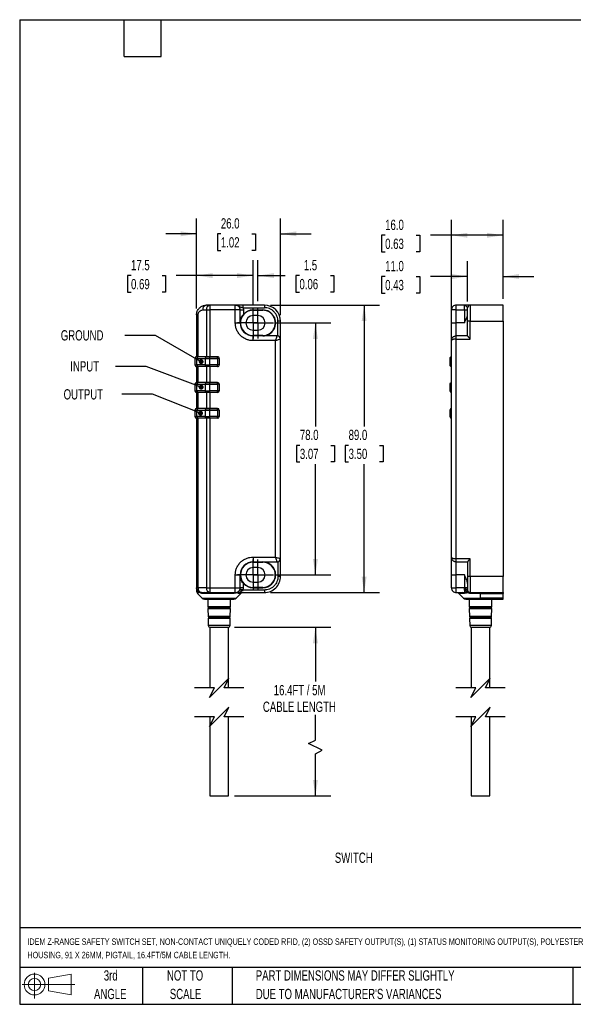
# Model space of a CAD drawing. Header units: millimetres. Extents: x 10 to 410, y 10 to 314.
# Tile 1 of 4: x 10 to 181, y 10 to 314. Entities that reach past the tile are written whole.
import ezdxf

# ---------------------------------------------------------------- set-up
doc = ezdxf.new("R2010")
doc.units = ezdxf.units.MM
doc.header["$LTSCALE"] = 1.5
doc.linetypes.add('CENTERX2', pattern=[20.32, 12.7, -2.54, 2.54, -2.54])
doc.layers.add('CENTER', color=40, linetype='CENTERX2')
doc.layers.add('DIMENSIONS', color=140, linetype='Continuous', lineweight=25)
doc.layers.add('TEXT', color=140, linetype='Continuous', lineweight=25)
doc.styles.add('SLDTEXTSTYLE0', font='TXT', dxfattribs={"width": 0.7})
doc.dimstyles.new('SLDDIMSTYLE1', dxfattribs={"dimtxt": 3.237012, "dimasz": 4.953, "dimexe": 0, "dimexo": 0.0625, "dimgap": 0.809253, "dimtad": 0, "dimtih": 1, "dimtoh": 1, "dimrnd": 1e-09, "dimzin": 12, "dimdsep": 46, "dimtxsty": 'SLDTEXTSTYLE0', "dimsah": 1, "dimcen": 0.09, "dimadec": 0, "dimazin": 3, "dimtfac": 1, "dimtmove": 0, "dimatfit": 0, "dimfxl": 0, "dimfrac": 2, "dimtolj": 1, "dimtzin": 12, "dimarcsym": 0})
doc.dimstyles.new('SLDDIMSTYLE2', dxfattribs={"dimtxt": 3.237012, "dimasz": 4.953, "dimexe": 0, "dimexo": 0.0625, "dimgap": 0.809253, "dimtad": 0, "dimtih": 1, "dimtoh": 1, "dimrnd": 1e-09, "dimzin": 12, "dimdsep": 46, "dimtxsty": 'SLDTEXTSTYLE0', "dimsah": 1, "dimcen": 0.09, "dimadec": 0, "dimazin": 3, "dimtfac": 1, "dimtofl": 0, "dimtmove": 0, "dimatfit": 3, "dimfxl": 0, "dimfrac": 2, "dimtolj": 1, "dimtzin": 12, "dimarcsym": 0})
doc.dimstyles.new('SLDDIMSTYLE3', dxfattribs={"dimtxt": 3.237012, "dimasz": 4.953, "dimexe": 0, "dimexo": 0.0625, "dimgap": 0.809253, "dimtad": 0, "dimtih": 1, "dimtoh": 1, "dimrnd": 1e-09, "dimzin": 4, "dimdsep": 46, "dimtxsty": 'SLDTEXTSTYLE0', "dimsah": 1, "dimcen": 0.09, "dimadec": 0, "dimazin": 1, "dimtfac": 1, "dimtmove": 0, "dimatfit": 0, "dimfxl": 0, "dimfrac": 2, "dimtolj": 1, "dimtzin": 12, "dimarcsym": 0})
doc.dimstyles.new('SLDDIMSTYLE4', dxfattribs={"dimtxt": 3.237012, "dimasz": 4.953, "dimexe": 0, "dimexo": 0.0625, "dimgap": 0.809253, "dimtad": 0, "dimtih": 1, "dimtoh": 1, "dimrnd": 1e-09, "dimzin": 4, "dimdsep": 46, "dimtxsty": 'SLDTEXTSTYLE0', "dimsah": 1, "dimcen": 0.09, "dimadec": 0, "dimazin": 1, "dimtfac": 1, "dimtofl": 0, "dimtmove": 0, "dimatfit": 3, "dimfxl": 0, "dimfrac": 2, "dimtolj": 1, "dimtzin": 12, "dimarcsym": 0})
doc.dimstyles.new('SLDDIMSTYLE5', dxfattribs={"dimtxt": 0.18, "dimasz": 1.524, "dimexe": 0, "dimexo": 0.0625, "dimgap": 0, "dimtad": 0, "dimtih": 1, "dimtoh": 1, "dimdec": 0, "dimrnd": 1e-09, "dimzin": 0, "dimdsep": 46, "dimtxsty": 'Standard', "dimblk1": 'DOT', "dimblk2": 'DOT', "dimsah": 1, "dimcen": 0.09, "dimadec": 0, "dimazin": 0, "dimtfac": 1.524, "dimtdec": 0, "dimtofl": 0, "dimtmove": 0, "dimatfit": 3, "dimldrblk": 'DOT', "dimfxl": 0, "dimfrac": 2, "dimtolj": 1, "dimtzin": 0, "dimarcsym": 0})

# ---------------------------------------------------------------- blocks, each defined once
blk = doc.blocks.new('Block11')
at = {"color": 7, "linetype": 'Continuous', "lineweight": 18}
for p, q in [((3.88, 7.97), (3.88, 0)), ((8.22, 6.25), (15.26, 7.55)), ((8.22, 2.39), (8.22, 6.25)), ((15.26, 7.55), (15.26, 1.1)), ((0, 4.32), (16.31, 4.32)), ((8.22, 2.39), (15.26, 1.1))]:
    blk.add_line(p, q, dxfattribs=at)
for radius in [3.23, 1.93]:
    blk.add_circle((3.88, 4.32), radius, dxfattribs=at)
blk = doc.blocks.new('Block12')
at = {"color": 7, "linetype": 'Continuous'}
blk.add_blockref('Block11', (0, 0), dxfattribs=at)
blk = doc.blocks.new('_D')
at = {"layer": 'DIMENSIONS'}
for p, q in [((81.84, 227.16), (81.84, 239.88)), ((83.34, 227.16), (83.34, 239.88)), ((81.84, 235.11), (72.32, 235.11)), ((83.34, 235.11), (91.83, 235.11)), ((96.22, 235.11), (95.13, 235.11)), ((95.13, 235.11), (95.13, 229.97)), ((105.84, 235.11), (106.92, 235.11)), ((106.92, 235.11), (106.92, 229.97)), ((95.13, 229.97), (96.22, 229.97)), ((106.92, 229.97), (105.84, 229.97))]:
    blk.add_line(p, q, dxfattribs=at)
for points in [[(81.84, 235.11), (76.89, 235.87), (76.89, 234.35)], [(83.34, 235.11), (88.29, 234.35), (88.29, 235.87)]]:
    blk.add_solid(points, dxfattribs=at)
at = {"layer": 'DIMENSIONS', "char_height": 3.175, "attachment_point": 1, "style": 'SLDTEXTSTYLE0'}
for s, insert in [('1.5', (97.56, 239.93)), ('0.06', (96.22, 234.06))]:
    blk.add_mtext(s, dxfattribs=dict(at, insert=insert))
blk = doc.blocks.new('_D_1')
at = {"layer": 'DIMENSIONS'}
for p, q in [((64.34, 224.87), (64.34, 239.88)), ((81.84, 226.27), (81.84, 239.88)), ((44.03, 235.11), (42.94, 235.11)), ((42.94, 235.11), (42.94, 229.97)), ((53.65, 235.11), (54.74, 235.11)), ((54.74, 235.11), (54.74, 229.97)), ((64.34, 235.11), (58.04, 235.11)), ((81.84, 235.11), (64.34, 235.11)), ((42.94, 229.97), (44.03, 229.97)), ((54.74, 229.97), (53.65, 229.97))]:
    blk.add_line(p, q, dxfattribs=at)
for points in [[(64.34, 235.11), (69.29, 234.35), (69.29, 235.87)], [(81.84, 235.11), (76.89, 235.87), (76.89, 234.35)]]:
    blk.add_solid(points, dxfattribs=at)
at = {"layer": 'DIMENSIONS', "char_height": 3.175, "attachment_point": 1, "style": 'SLDTEXTSTYLE0'}
for s, insert in [('17.5', (44.03, 239.93)), ('0.69', (44.03, 234.06))]:
    blk.add_mtext(s, dxfattribs=dict(at, insert=insert))
blk = doc.blocks.new('_D_2')
at = {"layer": 'DIMENSIONS'}
for p, q in [((64.34, 224.87), (64.34, 252.8)), ((90.34, 222.87), (90.34, 252.8)), ((64.34, 248.04), (54.82, 248.04)), ((71.87, 248.04), (70.78, 248.04)), ((70.78, 248.04), (70.78, 242.89)), ((81.49, 248.04), (82.57, 248.04)), ((82.57, 248.04), (82.57, 242.89)), ((90.34, 248.04), (99.87, 248.04)), ((70.78, 242.89), (71.87, 242.89)), ((82.57, 242.89), (81.49, 242.89))]:
    blk.add_line(p, q, dxfattribs=at)
for points in [[(64.34, 248.04), (59.39, 248.8), (59.39, 247.28)], [(90.34, 248.04), (95.29, 247.28), (95.29, 248.8)]]:
    blk.add_solid(points, dxfattribs=at)
at = {"layer": 'DIMENSIONS', "char_height": 3.175, "attachment_point": 1, "style": 'SLDTEXTSTYLE0'}
for s, insert in [('26.0', (71.87, 252.86)), ('1.02', (71.87, 246.99))]:
    blk.add_mtext(s, dxfattribs=dict(at, insert=insert))
blk = doc.blocks.new('_D_3')
at = {"layer": 'DIMENSIONS'}
for p, q in [((88.54, 220.47), (105.93, 220.47)), ((101.16, 220.47), (101.16, 188.43)), ((96.35, 182.56), (95.27, 182.56)), ((95.27, 182.56), (95.27, 177.41)), ((105.97, 182.56), (107.06, 182.56)), ((107.06, 182.56), (107.06, 177.41)), ((95.27, 177.41), (96.35, 177.41)), ((107.06, 177.41), (105.97, 177.41)), ((101.16, 142.47), (101.16, 176.69)), ((88.54, 142.47), (105.93, 142.47))]:
    blk.add_line(p, q, dxfattribs=at)
for points in [[(101.16, 220.47), (100.4, 215.51), (101.93, 215.51)], [(101.16, 142.47), (101.93, 147.42), (100.4, 147.42)]]:
    blk.add_solid(points, dxfattribs=at)
at = {"layer": 'DIMENSIONS', "char_height": 3.175, "attachment_point": 1, "style": 'SLDTEXTSTYLE0'}
for s, insert in [('78.0', (96.35, 187.38)), ('3.07', (96.35, 181.51))]:
    blk.add_mtext(s, dxfattribs=dict(at, insert=insert))
blk = doc.blocks.new('_D_4')
at = {"layer": 'DIMENSIONS'}
for p, q in [((87.25, 225.97), (121.03, 225.97)), ((116.26, 225.97), (116.26, 188.43)), ((111.45, 182.56), (110.37, 182.56)), ((110.37, 182.56), (110.37, 177.41)), ((121.07, 182.56), (122.16, 182.56)), ((122.16, 182.56), (122.16, 177.41)), ((110.37, 177.41), (111.45, 177.41)), ((122.16, 177.41), (121.07, 177.41)), ((116.26, 136.97), (116.26, 176.69)), ((87.25, 136.97), (121.03, 136.97))]:
    blk.add_line(p, q, dxfattribs=at)
for points in [[(116.26, 225.97), (115.5, 221.01), (117.02, 221.01)], [(116.26, 136.97), (117.02, 141.92), (115.5, 141.92)]]:
    blk.add_solid(points, dxfattribs=at)
at = {"layer": 'DIMENSIONS', "char_height": 3.175, "attachment_point": 1, "style": 'SLDTEXTSTYLE0'}
for s, insert in [('89.0', (111.45, 187.38)), ('3.50', (111.45, 181.51))]:
    blk.add_mtext(s, dxfattribs=dict(at, insert=insert))
blk = doc.blocks.new('_D_5')
at = {"layer": 'DIMENSIONS'}
for p, q in [((76.11, 126.27), (105.93, 126.27)), ((101.16, 126.27), (101.16, 109.42)), ((101.16, 91.33), (101.16, 99.13)), ((99.05, 90.27), (101.16, 91.33)), ((103.28, 88.16), (99.05, 90.27)), ((101.16, 87.1), (103.28, 88.16)), ((101.16, 74.02), (101.16, 87.1)), ((76.1, 74.02), (105.93, 74.02))]:
    blk.add_line(p, q, dxfattribs=at)
for points in [[(101.16, 126.27), (100.4, 121.31), (101.93, 121.31)], [(101.16, 74.02), (101.93, 78.97), (100.4, 78.97)]]:
    blk.add_solid(points, dxfattribs=at)
at = {"layer": 'DIMENSIONS', "char_height": 3.175, "attachment_point": 1, "style": 'SLDTEXTSTYLE0'}
for s, insert in [('16.4FT / 5M', (88.25, 108.37)), ('CABLE LENGTH', (84.89, 103.23))]:
    blk.add_mtext(s, dxfattribs=dict(at, insert=insert))
blk = doc.blocks.new('_Dot')
at = {"color": 0, "linetype": 'ByBlock', "lineweight": -2}
blk.add_line((-0.5, 0), (-1, 0), dxfattribs=at)
at = {"color": 0, "linetype": 'ByBlock', "const_width": 0.5}
blk.add_lwpolyline([(-0.25, 0, 1), (0.25, 0, 1)], format="xyb", close=True, dxfattribs=at)
blk = doc.blocks.new('SW_CENTERMARKSYMBOL_0')
at = {"layer": 'CENTER', "color": 0}
for p, q in [((0, 2.54), (0, 4.79)), ((-2.54, 0), (-4.79, 0)), ((0, 0), (-2.54, 0)), ((0, 0), (0, 2.54)), ((0, 0), (0, -2.54)), ((0, 0), (2.54, 0)), ((2.54, 0), (4.79, 0)), ((0, -2.54), (0, -4.79))]:
    blk.add_line(p, q, dxfattribs=at)
blk = doc.blocks.new('SW_CENTERMARKSYMBOL_1')
at = {"layer": 'CENTER', "color": 0}
for p, q in [((0, 2.54), (0, 4.79)), ((-2.54, 0), (-4.79, 0)), ((0, 0), (-2.54, 0)), ((0, 0), (0, 2.54)), ((0, 0), (0, -2.54)), ((0, 0), (2.54, 0)), ((2.54, 0), (4.79, 0)), ((0, -2.54), (0, -4.79))]:
    blk.add_line(p, q, dxfattribs=at)
blk = doc.blocks.new('SW_CENTERMARKSYMBOL_2')
at = {"layer": 'CENTER', "color": 0}
for p, q in [((0, 2.54), (0, 4.79)), ((-2.54, 0), (-4.79, 0)), ((0, 0), (-2.54, 0)), ((0, 0), (0, 2.54)), ((0, 0), (0, -2.54)), ((0, 0), (2.54, 0)), ((2.54, 0), (4.79, 0)), ((0, -2.54), (0, -4.79))]:
    blk.add_line(p, q, dxfattribs=at)
blk = doc.blocks.new('SW_CENTERMARKSYMBOL_3')
at = {"layer": 'CENTER', "color": 0}
for p, q in [((0, 2.54), (0, 4.79)), ((-2.54, 0), (-4.79, 0)), ((0, 0), (-2.54, 0)), ((0, 0), (0, 2.54)), ((0, 0), (0, -2.54)), ((0, 0), (2.54, 0)), ((2.54, 0), (4.79, 0)), ((0, -2.54), (0, -4.79))]:
    blk.add_line(p, q, dxfattribs=at)
blk = doc.blocks.new('_D_12')
at = {"layer": 'DIMENSIONS'}
for p, q in [((148.32, 227.07), (148.32, 239.59)), ((159.32, 227.87), (159.32, 239.59)), ((122.78, 234.83), (121.69, 234.83)), ((121.69, 234.83), (121.69, 229.68)), ((132.4, 234.83), (133.48, 234.83)), ((133.48, 234.83), (133.48, 229.68)), ((148.32, 234.83), (136.78, 234.83)), ((159.32, 234.83), (168.85, 234.83)), ((121.69, 229.68), (122.78, 229.68)), ((133.48, 229.68), (132.4, 229.68))]:
    blk.add_line(p, q, dxfattribs=at)
for points in [[(148.32, 234.83), (143.37, 235.59), (143.37, 234.06)], [(159.32, 234.83), (164.28, 234.06), (164.28, 235.59)]]:
    blk.add_solid(points, dxfattribs=at)
at = {"layer": 'DIMENSIONS', "char_height": 3.175, "attachment_point": 1, "style": 'SLDTEXTSTYLE0'}
for s, insert in [('11.0', (122.78, 239.64)), ('0.43', (122.78, 233.77))]:
    blk.add_mtext(s, dxfattribs=dict(at, insert=insert))
blk = doc.blocks.new('_D_13')
at = {"layer": 'DIMENSIONS'}
for p, q in [((143.32, 222.37), (143.32, 252.35)), ((159.32, 227.87), (159.32, 252.35)), ((122.78, 247.59), (121.69, 247.59)), ((121.69, 247.59), (121.69, 242.45)), ((132.4, 247.59), (133.48, 247.59)), ((133.48, 247.59), (133.48, 242.45)), ((143.32, 247.59), (136.78, 247.59)), ((159.32, 247.59), (143.32, 247.59)), ((121.69, 242.45), (122.78, 242.45)), ((133.48, 242.45), (132.4, 242.45))]:
    blk.add_line(p, q, dxfattribs=at)
for points in [[(143.32, 247.59), (148.28, 246.83), (148.28, 248.35)], [(159.32, 247.59), (154.37, 248.35), (154.37, 246.83)]]:
    blk.add_solid(points, dxfattribs=at)
at = {"layer": 'DIMENSIONS', "char_height": 3.175, "attachment_point": 1, "style": 'SLDTEXTSTYLE0'}
for s, insert in [('16.0', (122.78, 252.41)), ('0.63', (122.78, 246.54))]:
    blk.add_mtext(s, dxfattribs=dict(at, insert=insert))

msp = doc.modelspace()

# ---------------------------------------------------------------- linework, layer by layer
for p, q in [((68.463, 225.966), (67.342, 225.966)), ((68.463, 225.966), (68.463, 224.466)), ((76.342, 225.966), (68.463, 225.966)), ((76.342, 224.466), (76.342, 225.966)), ((78.742, 225.966), (76.342, 225.966)), ((78.742, 225.166), (78.742, 225.966)), ((85.342, 225.966), (78.742, 225.966)), ((85.342, 225.966), (85.342, 225.166)), ((144.824, 224.466), (144.824, 225.966)), ((147.324, 225.966), (144.824, 225.966)), ((147.324, 224.466), (147.324, 225.966)), ((147.324, 225.966), (147.418, 225.932)), ((149.124, 225.966), (147.324, 225.966)), ((149.124, 225.966), (149.124, 220.966)), ((159.324, 225.966), (149.124, 225.966)), ((159.324, 220.966), (159.324, 225.966)), ((64.781, 222.966), (64.342, 222.966)), ((64.342, 222.966), (64.342, 209.966)), ((64.781, 209.966), (64.781, 222.966)), ((66.281, 224.466), (67.402, 224.466)), ((67.402, 224.466), (68.463, 224.466)), ((67.402, 224.466), (67.402, 209.966)), ((68.463, 224.466), (68.463, 209.966)), ((76.342, 224.466), (68.463, 224.466)), ((76.342, 220.466), (76.342, 224.466)), ((77.842, 224.466), (76.342, 224.466)), ((77.842, 220.466), (77.842, 224.466)), ((77.842, 224.466), (78.842, 224.466)), ((78.742, 225.166), (78.842, 224.466)), ((78.742, 225.166), (85.342, 225.166)), ((78.842, 224.466), (78.842, 223.112)), ((81.842, 224.466), (84.842, 224.466)), ((81.842, 224.366), (81.842, 224.466)), ((81.842, 224.366), (84.842, 224.366)), ((83.342, 222.716), (81.842, 222.716)), ((84.842, 224.366), (84.842, 224.466)), ((144.824, 224.466), (143.324, 224.466)), ((143.324, 220.466), (143.324, 224.466)), ((144.824, 220.466), (144.824, 224.466)), ((144.824, 224.466), (147.324, 224.466)), ((147.324, 224.466), (147.324, 220.466)), ((147.324, 224.466), (148.324, 224.466)), ((148.324, 220.966), (148.324, 225.166)), ((76.342, 220.466), (77.842, 220.466)), ((89.542, 216.446), (89.542, 220.966)), ((90.342, 220.966), (89.542, 220.966)), ((90.342, 215.466), (90.342, 220.966)), ((143.324, 220.466), (144.824, 220.466)), ((143.324, 214.966), (143.324, 220.466)), ((144.824, 216.466), (144.824, 220.466)), ((147.324, 220.466), (144.824, 220.466)), ((149.124, 220.966), (148.324, 220.966)), ((148.324, 216.446), (148.324, 220.966)), ((149.124, 215.466), (149.124, 220.966)), ((149.124, 220.966), (159.324, 220.966)), ((159.324, 220.966), (159.324, 141.966)), ((81.842, 218.216), (83.342, 218.216)), ((84.842, 216.566), (81.842, 216.566)), ((81.842, 216.566), (81.842, 216.466)), ((81.842, 214.966), (81.842, 216.466)), ((89.342, 216.466), (81.842, 216.466)), ((84.842, 216.466), (84.842, 216.566)), ((144.824, 215.466), (144.824, 216.466)), ((148.324, 216.466), (144.824, 216.466)), ((88.842, 214.966), (81.842, 214.966)), ((88.842, 147.966), (88.842, 214.966)), ((90.342, 147.466), (90.342, 215.466)), ((143.324, 147.966), (143.324, 214.966)), ((144.824, 147.466), (144.824, 215.466)), ((144.824, 215.466), (149.124, 215.466)), ((63.842, 209.466), (64.427, 209.466)), ((63.842, 209.466), (63.842, 207.466)), ((63.842, 207.466), (64.427, 207.466)), ((64.342, 209.966), (64.781, 209.966)), ((64.781, 209.966), (64.342, 209.966)), ((64.427, 209.466), (67.046, 209.466)), ((64.427, 207.466), (64.427, 209.466)), ((67.046, 207.466), (64.427, 207.466)), ((67.399, 209.966), (64.781, 209.966)), ((67.046, 209.466), (68.46, 209.466)), ((67.046, 209.466), (67.046, 207.466)), ((67.046, 207.466), (68.46, 207.466)), ((68.46, 209.966), (67.399, 209.966)), ((67.402, 209.966), (68.463, 209.966)), ((68.46, 209.466), (68.46, 209.966)), ((70.842, 209.966), (68.46, 209.966)), ((68.46, 209.466), (70.842, 209.466)), ((68.46, 207.466), (68.46, 209.466)), ((68.46, 206.966), (68.46, 207.466)), ((70.842, 207.466), (68.46, 207.466)), ((68.463, 209.966), (70.842, 209.966)), ((70.842, 209.466), (70.842, 209.966)), ((70.842, 209.466), (70.842, 207.466)), ((71.342, 209.466), (70.842, 209.466)), ((70.842, 206.966), (70.842, 207.466)), ((71.342, 207.466), (70.842, 207.466)), ((71.342, 209.466), (71.342, 207.466)), ((142.824, 209.466), (142.824, 207.466)), ((143.324, 209.466), (142.824, 209.466)), ((143.324, 207.466), (142.824, 207.466)), ((64.342, 206.966), (64.342, 201.966)), ((64.781, 206.966), (64.342, 206.966)), ((64.781, 206.966), (64.342, 206.966)), ((64.781, 201.966), (64.781, 206.966)), ((67.399, 206.966), (64.781, 206.966)), ((68.46, 206.966), (67.399, 206.966)), ((67.402, 206.966), (67.402, 201.966)), ((68.463, 206.966), (67.402, 206.966)), ((70.842, 206.966), (68.46, 206.966)), ((68.463, 206.966), (68.463, 201.966)), ((70.842, 206.966), (68.463, 206.966)), ((63.842, 201.466), (64.427, 201.466)), ((63.842, 201.466), (63.842, 199.466)), ((64.342, 201.966), (64.781, 201.966)), ((64.781, 201.966), (64.342, 201.966)), ((64.427, 201.466), (67.046, 201.466)), ((64.427, 199.466), (64.427, 201.466)), ((67.399, 201.966), (64.781, 201.966)), ((67.046, 201.466), (68.46, 201.466)), ((67.046, 201.466), (67.046, 199.466)), ((68.46, 201.966), (67.399, 201.966)), ((67.402, 201.966), (68.463, 201.966)), ((68.46, 201.466), (68.46, 201.966)), ((70.842, 201.966), (68.46, 201.966)), ((68.46, 201.466), (70.842, 201.466)), ((68.46, 199.466), (68.46, 201.466)), ((68.463, 201.966), (70.842, 201.966)), ((70.842, 201.466), (70.842, 201.966)), ((70.842, 201.466), (70.842, 199.466)), ((71.342, 201.466), (70.842, 201.466)), ((71.342, 201.466), (71.342, 199.466)), ((142.824, 201.466), (142.824, 199.466)), ((143.324, 201.466), (142.824, 201.466)), ((63.842, 199.466), (64.427, 199.466)), ((64.342, 198.966), (64.342, 193.966)), ((64.781, 198.966), (64.342, 198.966)), ((64.781, 198.966), (64.342, 198.966)), ((67.046, 199.466), (64.427, 199.466)), ((64.781, 193.966), (64.781, 198.966)), ((67.399, 198.966), (64.781, 198.966)), ((67.046, 199.466), (68.46, 199.466)), ((68.46, 198.966), (67.399, 198.966)), ((67.402, 198.966), (67.402, 193.966)), ((68.463, 198.966), (67.402, 198.966)), ((68.46, 198.966), (68.46, 199.466)), ((70.842, 199.466), (68.46, 199.466)), ((70.842, 198.966), (68.46, 198.966)), ((68.463, 198.966), (68.463, 193.966)), ((70.842, 198.966), (68.463, 198.966)), ((70.842, 198.966), (70.842, 199.466)), ((71.342, 199.466), (70.842, 199.466)), ((143.324, 199.466), (142.824, 199.466)), ((63.842, 193.466), (64.427, 193.466)), ((63.842, 193.466), (63.842, 191.466)), ((64.342, 193.966), (64.781, 193.966)), ((64.781, 193.966), (64.342, 193.966)), ((64.427, 193.466), (67.046, 193.466)), ((64.427, 191.466), (64.427, 193.466)), ((67.399, 193.966), (64.781, 193.966)), ((67.046, 193.466), (68.46, 193.466)), ((67.046, 193.466), (67.046, 191.466)), ((68.46, 193.966), (67.399, 193.966)), ((67.402, 193.966), (68.463, 193.966)), ((68.46, 193.466), (68.46, 193.966)), ((70.842, 193.966), (68.46, 193.966)), ((68.46, 193.466), (70.842, 193.466)), ((68.46, 191.466), (68.46, 193.466)), ((68.463, 193.966), (70.842, 193.966)), ((70.842, 193.466), (70.842, 193.966)), ((70.842, 193.466), (70.842, 191.466)), ((71.342, 193.466), (70.842, 193.466)), ((71.342, 193.466), (71.342, 191.466)), ((142.824, 193.466), (142.824, 191.466)), ((143.324, 193.466), (142.824, 193.466)), ((63.842, 191.466), (64.427, 191.466)), ((64.342, 190.966), (64.342, 138.466)), ((64.781, 190.966), (64.342, 190.966)), ((64.781, 190.966), (64.342, 190.966)), ((67.046, 191.466), (64.427, 191.466)), ((64.781, 138.466), (64.781, 190.966)), ((67.399, 190.966), (64.781, 190.966)), ((67.046, 191.466), (68.46, 191.466)), ((68.46, 190.966), (67.399, 190.966)), ((67.402, 190.966), (67.402, 138.466)), ((68.463, 190.966), (67.402, 190.966)), ((68.46, 190.966), (68.46, 191.466)), ((70.842, 191.466), (68.46, 191.466)), ((70.842, 190.966), (68.46, 190.966)), ((68.463, 190.966), (68.463, 138.466)), ((70.842, 190.966), (68.463, 190.966)), ((70.842, 190.966), (70.842, 191.466)), ((71.342, 191.466), (70.842, 191.466)), ((143.324, 191.466), (142.824, 191.466)), ((81.842, 147.966), (88.842, 147.966)), ((81.842, 147.966), (81.842, 146.466)), ((81.842, 146.466), (89.342, 146.466)), ((81.842, 146.366), (81.842, 146.466)), ((81.842, 146.366), (84.842, 146.366)), ((84.842, 146.366), (84.842, 146.466)), ((89.542, 146.486), (89.542, 141.966)), ((90.342, 141.966), (90.342, 147.466)), ((143.324, 142.466), (143.324, 147.966)), ((149.124, 147.466), (144.824, 147.466)), ((144.824, 146.466), (144.824, 147.466)), ((144.824, 146.466), (148.324, 146.466)), ((144.824, 142.466), (144.824, 146.466)), ((148.324, 146.486), (148.324, 141.966)), ((149.124, 141.966), (149.124, 147.466)), ((83.342, 144.716), (81.842, 144.716)), ((76.342, 138.466), (76.342, 142.466)), ((76.342, 142.466), (77.842, 142.466)), ((77.842, 138.466), (77.842, 142.466)), ((81.842, 140.216), (83.342, 140.216)), ((90.342, 141.966), (89.542, 141.966)), ((143.324, 142.466), (144.824, 142.466)), ((143.324, 138.466), (143.324, 142.466)), ((147.324, 142.466), (144.824, 142.466)), ((144.824, 138.466), (144.824, 142.466)), ((147.324, 142.466), (147.324, 138.466)), ((148.324, 141.966), (148.324, 137.766)), ((149.124, 141.966), (148.324, 141.966)), ((159.324, 141.966), (149.124, 141.966)), ((149.124, 141.966), (149.124, 136.966)), ((159.324, 136.966), (159.324, 141.966)), ((64.781, 138.466), (64.342, 138.466)), ((64.342, 138.466), (64.342, 137.587)), ((67.402, 138.466), (64.781, 138.466)), ((67.402, 138.466), (68.463, 138.466)), ((68.463, 138.466), (76.342, 138.466)), ((68.463, 138.466), (68.463, 136.966)), ((76.342, 138.466), (77.842, 138.466)), ((76.342, 136.966), (76.342, 138.466)), ((78.842, 138.466), (77.842, 138.466)), ((78.742, 137.766), (78.842, 138.466)), ((85.342, 137.766), (78.742, 137.766)), ((78.842, 138.466), (78.842, 139.82)), ((84.842, 138.566), (81.842, 138.566)), ((81.842, 138.466), (81.842, 138.566)), ((81.842, 138.466), (84.842, 138.466)), ((84.842, 138.566), (84.842, 138.466)), ((85.342, 137.766), (85.342, 136.966)), ((143.324, 138.466), (144.824, 138.466)), ((144.824, 136.966), (144.824, 138.466)), ((147.324, 138.466), (144.824, 138.466)), ((148.324, 138.466), (147.324, 138.466)), ((147.324, 138.046), (147.324, 138.466)), ((147.425, 137.025), (147.425, 137.689)), ((64.781, 136.527), (66.049, 135.259)), ((65.791, 136.967), (65.815, 136.966)), ((65.815, 136.966), (66.898, 136.966)), ((66.049, 135.259), (76.635, 135.259)), ((66.326, 136.674), (66.289, 136.674)), ((67.322, 136.673), (66.326, 136.674)), ((66.756, 134.966), (75.927, 134.966)), ((66.898, 136.966), (68.463, 136.966)), ((75.865, 136.673), (67.322, 136.673)), ((67.805, 134.966), (67.856, 132.551)), ((68.463, 136.966), (76.342, 136.966)), ((74.827, 132.551), (74.879, 134.966)), ((76.502, 136.772), (75.865, 136.673)), ((77.219, 136.962), (76.502, 136.772)), ((76.635, 135.259), (78.049, 136.673)), ((78.049, 136.673), (77.392, 136.673)), ((78.03, 136.966), (85.342, 136.966)), ((144.824, 136.966), (146.849, 136.966)), ((145.617, 136.673), (147.031, 135.259)), ((147.372, 136.673), (145.617, 136.673)), ((146.849, 136.966), (147.425, 137.025)), ((147.031, 135.259), (152.324, 135.259)), ((147.886, 136.772), (147.372, 136.673)), ((147.738, 134.966), (152.324, 134.966)), ((148.53, 136.962), (147.886, 136.772)), ((148.63, 137.066), (148.624, 137.066)), ((148.774, 137.066), (148.679, 137.066)), ((148.787, 134.966), (148.839, 132.551)), ((149.124, 136.966), (159.324, 136.966)), ((152.324, 136.673), (149.429, 136.673)), ((152.324, 136.966), (152.324, 136.673)), ((152.324, 136.673), (159.324, 136.673)), ((152.324, 135.259), (152.324, 136.673)), ((159.324, 135.259), (152.324, 135.259)), ((152.324, 134.966), (152.324, 135.259)), ((152.324, 134.966), (159.324, 134.966)), ((155.809, 132.551), (155.861, 134.966)), ((159.324, 136.966), (159.324, 136.673)), ((159.324, 135.259), (159.324, 136.673)), ((159.324, 134.966), (159.324, 135.259)), ((67.904, 132.551), (67.856, 132.551)), ((67.869, 131.98), (67.921, 129.549)), ((67.917, 131.98), (67.869, 131.98)), ((74.827, 132.551), (67.904, 132.551)), ((74.815, 131.98), (67.917, 131.98)), ((67.928, 132.458), (74.755, 132.458)), ((67.983, 132.077), (67.936, 132.077)), ((74.747, 132.077), (67.983, 132.077)), ((74.762, 129.549), (74.815, 131.98)), ((155.809, 132.551), (148.839, 132.551)), ((148.851, 131.98), (148.903, 129.549)), ((155.797, 131.98), (148.851, 131.98)), ((148.911, 132.458), (155.737, 132.458)), ((155.729, 132.077), (148.919, 132.077)), ((155.745, 129.549), (155.797, 131.98)), ((67.968, 129.549), (67.921, 129.549)), ((67.933, 128.983), (67.981, 126.755)), ((67.98, 128.983), (67.933, 128.983)), ((74.762, 129.549), (67.968, 129.549)), ((74.75, 128.983), (67.98, 128.983)), ((67.99, 129.456), (74.694, 129.456)), ((68.044, 129.079), (67.998, 129.079)), ((74.685, 129.079), (68.044, 129.079)), ((74.702, 126.755), (74.75, 128.983)), ((155.745, 129.549), (148.903, 129.549)), ((148.916, 128.983), (148.963, 126.755)), ((155.732, 128.983), (148.916, 128.983)), ((148.972, 129.456), (155.676, 129.456)), ((155.668, 129.079), (148.98, 129.079)), ((155.684, 126.755), (155.732, 128.983)), ((68.027, 126.755), (67.981, 126.755)), ((74.702, 126.755), (68.027, 126.755)), ((68.492, 126.266), (68.492, 107.477)), ((68.52, 126.266), (74.202, 126.266)), ((74.192, 107.477), (74.192, 126.266)), ((155.684, 126.755), (148.963, 126.755)), ((149.468, 126.266), (152.797, 126.266)), ((149.474, 126.266), (149.474, 107.477)), ((152.797, 126.266), (155.184, 126.266)), ((155.174, 107.477), (155.174, 126.266)), ((68.492, 98.477), (68.492, 74.016)), ((74.192, 74.016), (74.192, 98.477)), ((149.474, 98.477), (149.474, 74.016)), ((155.174, 74.016), (155.174, 98.477)), ((68.492, 74.016), (74.192, 74.016)), ((149.474, 74.016), (155.174, 74.016))]:
    msp.add_line(p, q)
at = {"flags": 128}
for points in [[(78.48, 137.502), (78.329, 137.578), (78.183, 137.642), (78.045, 137.692), (77.921, 137.726), (77.814, 137.742), (77.728, 137.742), (77.664, 137.724), (77.625, 137.689)], [(78.742, 137.766), (78.554, 137.82), (78.374, 137.873), (78.208, 137.921), (78.063, 137.964), (77.943, 137.999), (77.855, 138.025), (77.8, 138.04), (77.782, 138.046)], [(148.324, 137.766), (148.305, 137.82), (148.248, 137.873), (148.155, 137.921), (148.031, 137.964), (147.88, 137.999), (147.707, 138.025), (147.519, 138.04), (147.324, 138.046)], [(148.369, 137.502), (148.326, 137.578), (148.256, 137.642), (148.16, 137.692), (148.042, 137.726), (147.905, 137.742), (147.753, 137.742), (147.592, 137.724), (147.425, 137.689)], [(64.781, 136.527), (64.682, 136.636), (64.669, 136.652)]]:
    msp.add_lwpolyline(points, dxfattribs=at)
for centre, radius, start, end in [((67.607, 224.653), 1.339, 101.42185, 188.04949), ((68.728, 224.653), 1.339, 101.42183, 188.04951), ((76.342, 224.466), 1.5, 359.99979, 90.00009), ((85.342, 220.966), 5, 0.00001, 89.99995), ((144.824, 224.466), 1.5, 89.99991, 180.00021), ((149.124, 225.166), 0.8, 89.99985, 180.00004), ((81.842, 220.466), 3.9, 89.99998, 270.00002), ((81.842, 220.466), 4, 89.99981, 138.59052), ((81.842, 220.466), 2.25, 90.00002, 269.99998), ((83.342, 220.466), 2.25, 270.00001, 89.99999), ((84.842, 220.466), 4, 269.99998, 90.00002), ((84.842, 220.466), 3.9, 269.99998, 90.00002), ((81.842, 220.466), 4, 179.99996, 270.00009), ((89.342, 215.466), 1, 359.99985, 89.99999), ((64.342, 209.466), 0.5, 89.99968, 180.00043), ((64.342, 207.466), 0.5, 179.99957, 270.00032), ((64.869, 209.528), 0.446, 101.4218, 188.0494), ((64.869, 207.403), 0.446, 171.95015, 258.57865), ((67.488, 209.528), 0.446, 101.42182, 188.04952), ((67.488, 207.403), 0.446, 171.95003, 258.57863), ((70.842, 209.466), 0.5, 359.99957, 90.00032), ((70.842, 207.466), 0.5, 269.99968, 0.00043), ((143.324, 209.466), 0.5, 89.99968, 180.00043), ((143.324, 207.466), 0.5, 179.99957, 270.00032), ((64.342, 201.466), 0.5, 89.99968, 180), ((64.869, 201.528), 0.446, 101.42111, 188.04968), ((67.488, 201.528), 0.446, 101.42113, 188.04981), ((70.842, 201.466), 0.5, 0, 90.00032), ((143.324, 201.466), 0.5, 89.99968, 180), ((64.342, 199.466), 0.5, 180.0003, 269.99959), ((64.869, 199.403), 0.446, 171.95087, 258.57794), ((67.488, 199.403), 0.446, 171.95075, 258.57792), ((70.842, 199.466), 0.5, 270.00041, 359.9997), ((143.324, 199.466), 0.5, 180.0003, 269.99959), ((64.342, 193.466), 0.5, 90.00041, 179.9997), ((64.869, 193.528), 0.446, 101.42206, 188.04913), ((67.488, 193.528), 0.446, 101.42208, 188.04925), ((70.842, 193.466), 0.5, 0.0003, 89.99959), ((143.324, 193.466), 0.5, 90.00041, 179.9997), ((64.342, 191.466), 0.5, 180.0003, 269.99959), ((64.869, 191.403), 0.446, 171.95087, 258.57794), ((67.488, 191.403), 0.446, 171.95075, 258.57792), ((70.842, 191.466), 0.5, 270.00041, 359.9997), ((143.324, 191.466), 0.5, 180.0003, 269.99959), ((81.842, 142.466), 4, 90.00001, 180), ((81.842, 142.466), 3.9, 90, 270), ((84.842, 142.466), 4, 270.00001, 89.99999), ((84.842, 142.466), 3.9, 270, 90), ((89.342, 147.466), 1, 269.99996, 0.00006), ((81.842, 142.466), 2.25, 90.00001, 269.99999), ((83.342, 142.466), 2.25, 270, 90), ((85.342, 141.966), 5, 269.99999, 0.00001), ((65.842, 138.466), 1.5, 180.00001, 268.05534), ((65.842, 137.587), 1.5, 179.99967, 197.9532), ((66.123, 138.285), 1.354, 172.31021, 256.85964), ((64.838, 137.262), 0.0723, 330.2822, 29.7178), ((68.728, 138.278), 1.339, 171.95051, 258.57828), ((76.342, 138.466), 1.5, 269.99991, 0.00007), ((81.842, 142.466), 4, 221.40962, 269.99998), ((144.824, 138.466), 1.5, 179.99993, 270.00009), ((149.124, 137.766), 0.8, 179.99996, 270.00015), ((65.744, 136.316), 0.652, 33.32127, 85.91421), ((65.767, 136.291), 0.677, 34.43949, 85.9625), ((66.756, 135.966), 1, 225.00002, 269.99993), ((66.852, 136.446), 0.522, 25.78046, 84.9219), ((76.377, 136.374), 0.593, 93.37999, 149.73768), ((75.927, 135.966), 1, 270.00005, 314.99999), ((76.9, 136.625), 0.424, 109.32856, 159.70973), ((78.039, 136.105), 0.86, 90.59421, 138.73354), ((78.756, 135.966), 1, 90.00005, 134.99998), ((144.91, 135.966), 1, 45.00002, 89.99996), ((146.823, 136.307), 0.66, 33.72931, 87.68813), ((147.738, 135.966), 1, 225.00002, 269.99995), ((147.234, 136.131), 0.914, 44.49574, 77.9319), ((149.043, 136.576), 0.399, 14.14465, 78.21093), ((67.956, 132.554), 0.1, 181.23198, 253.57967), ((67.969, 131.982), 0.1, 108.8838, 181.23096), ((67.872, 132.266), 0.2, 288.88397, 73.57983), ((74.812, 132.266), 0.2, 106.41992, 251.11614), ((74.715, 131.982), 0.1, 358.76811, 71.11676), ((74.727, 132.554), 0.1, 286.42043, 358.76829), ((148.939, 132.554), 0.1, 181.23171, 253.57957), ((148.951, 131.982), 0.1, 108.88336, 181.23159), ((148.854, 132.266), 0.2, 288.88386, 73.58008), ((155.794, 132.266), 0.2, 106.42001, 251.11605), ((155.697, 131.982), 0.1, 358.76778, 71.11709), ((155.709, 132.554), 0.1, 286.42011, 358.76861), ((68.021, 129.551), 0.1, 181.23356, 251.7352), ((68.033, 128.985), 0.1, 110.72619, 181.23316), ((67.927, 129.266), 0.2, 290.72618, 71.73779), ((74.756, 129.266), 0.2, 108.26249, 249.27354), ((74.65, 128.985), 0.1, 358.76781, 69.27323), ((74.662, 129.551), 0.1, 288.26447, 358.76678), ((149.003, 129.551), 0.1, 181.23352, 251.73542), ((149.016, 128.985), 0.1, 110.72688, 181.23189), ((148.909, 129.266), 0.2, 290.72646, 71.73751), ((155.739, 129.266), 0.2, 108.2624, 249.27363), ((155.632, 128.985), 0.1, 358.76815, 69.27288), ((155.645, 129.551), 0.1, 288.2648, 358.76644), ((68.481, 126.766), 0.5, 181.23189, 270.00011), ((74.202, 126.766), 0.5, 269.99992, 358.76811), ((149.463, 126.766), 0.5, 181.23189, 270.00008), ((155.185, 126.766), 0.5, 269.99989, 358.76811)]:
    msp.add_arc(centre, radius, start, end)
for points, knots in [([(64.342, 222.966), (64.352, 223.153), (64.372, 223.53), (64.54, 224.086), (64.765, 224.526), (65.006, 224.857), (65.209, 225.083), (65.43, 225.284), (65.67, 225.463), (65.94, 225.625), (66.278, 225.78), (66.745, 225.929), (67.122, 225.952), (67.342, 225.966)], [0, 0, 0, 0, 0.1192248, 0.2398936, 0.3669138, 0.4326944, 0.499935, 0.5599131, 0.6232722, 0.6900132, 0.7601346, 0.86032, 1, 1, 1, 1]), ([(76.342, 225.966), (76.553, 225.946), (76.974, 225.907), (77.545, 225.631), (78.005, 225.385), (78.412, 225.241), (78.628, 225.192), (78.742, 225.166)], [0, 0, 0, 0, 0.248149, 0.4934384, 0.7383338, 0.8632901, 1, 1, 1, 1]), ([(147.418, 225.932), (147.478, 225.915), (147.66, 225.862), (147.887, 225.616), (148.108, 225.41), (148.277, 225.27), (148.311, 225.195), (148.324, 225.166)], [0, 0, 0, 0, 0.1535849, 0.46681392, 0.79751673, 0.92134076, 1, 1, 1, 1]), ([(64.781, 222.966), (64.786, 223.06), (64.796, 223.249), (64.881, 223.529), (65.018, 223.796), (65.277, 224.111), (65.7, 224.402), (66.093, 224.445), (66.281, 224.466)], [0, 0, 0, 0, 0.1202483, 0.2405994, 0.3708178, 0.501235, 0.760485, 1, 1, 1, 1]), ([(77.842, 220.466), (77.842, 220.47), (77.842, 220.718), (77.889, 221.219), (78.108, 221.972), (78.437, 222.614), (78.729, 222.974), (78.842, 223.112)], [0, 0, 0, 0, 0.0039205, 0.2586399, 0.5188411, 0.815517, 1, 1, 1, 1]), ([(89.542, 220.966), (89.528, 221.23), (89.499, 221.758), (89.262, 222.539), (88.879, 223.285), (88.333, 223.957), (87.771, 224.413), (87.277, 224.702), (86.779, 224.927), (86.133, 225.124), (85.606, 225.152), (85.342, 225.166)], [0, 0, 0, 0, 0.1199713, 0.2399811, 0.3685844, 0.4999163, 0.6312491, 0.6955932, 0.7600169, 0.8799887, 1, 1, 1, 1]), ([(147.324, 220.466), (147.326, 220.47), (147.449, 220.717), (147.693, 221.2), (148.022, 221.929), (148.271, 222.562), (148.31, 222.97), (148.324, 223.112)], [0, 0, 0, 0, 0.0044457, 0.2912994, 0.5693683, 0.8505085, 1, 1, 1, 1]), ([(81.842, 214.966), (81.506, 214.984), (80.815, 215.02), (79.79, 215.326), (78.804, 215.834), (77.925, 216.549), (77.328, 217.285), (76.949, 217.931), (76.65, 218.593), (76.396, 219.439), (76.359, 220.13), (76.342, 220.466)], [0, 0, 0, 0, 0.1164968, 0.2399718, 0.3685799, 0.4999177, 0.6312548, 0.6956113, 0.7600288, 0.8835038, 1, 1, 1, 1]), ([(88.842, 214.966), (88.905, 215.157), (89.023, 215.511), (89.163, 215.929), (89.253, 216.201), (89.299, 216.339), (89.326, 216.421), (89.339, 216.457), (89.342, 216.466)], [0, 0, 0, 0, 0.3826827, 0.7071048, 0.8358527, 0.9278208, 0.9822607, 1, 1, 1, 1]), ([(143.324, 214.966), (143.346, 215.162), (143.391, 215.555), (143.685, 215.975), (143.993, 216.227), (144.259, 216.365), (144.539, 216.45), (144.73, 216.461), (144.824, 216.466)], [0, 0, 0, 0, 0.2493976, 0.4987946, 0.6292245, 0.7562358, 0.8798279, 1, 1, 1, 1]), ([(149.124, 215.466), (149.123, 215.467), (149.074, 215.521), (148.915, 215.7), (148.686, 215.954), (148.483, 216.202), (148.364, 216.345), (148.335, 216.419), (148.324, 216.446)], [0, 0, 0, 0, 0.004986, 0.1713912, 0.5658737, 0.8122904, 0.9322425, 1, 1, 1, 1]), ([(90.342, 215.466), (90.333, 215.463), (90.297, 215.45), (90.215, 215.423), (90.077, 215.377), (89.797, 215.285), (89.379, 215.145), (89.026, 215.027), (88.842, 214.966)], [0, 0, 0, 0, 0.0177354, 0.072171, 0.1641401, 0.2928937, 0.6319057, 1, 1, 1, 1]), ([(144.824, 215.466), (144.73, 215.464), (144.543, 215.461), (144.269, 215.433), (144.006, 215.39), (143.726, 215.31), (143.436, 215.216), (143.354, 215.032), (143.324, 214.966)], [0, 0, 0, 0, 0.1690894, 0.3374463, 0.4988473, 0.6468706, 0.8723517, 1, 1, 1, 1]), ([(76.342, 142.466), (76.359, 142.801), (76.396, 143.492), (76.702, 144.517), (77.21, 145.503), (77.925, 146.383), (78.66, 146.98), (79.307, 147.358), (79.968, 147.658), (80.815, 147.912), (81.506, 147.948), (81.842, 147.966)], [0, 0, 0, 0, 0.1164969, 0.2399717, 0.3685799, 0.4999174, 0.6312549, 0.6956111, 0.7600283, 0.8835032, 1, 1, 1, 1]), ([(89.342, 146.466), (89.339, 146.475), (89.326, 146.511), (89.299, 146.593), (89.253, 146.73), (89.16, 147.01), (89.021, 147.428), (88.903, 147.782), (88.842, 147.966)], [0, 0, 0, 0, 0.0177354, 0.0721713, 0.1641399, 0.2928943, 0.6319059, 1, 1, 1, 1]), ([(88.842, 147.966), (89.033, 147.902), (89.387, 147.784), (89.804, 147.645), (90.077, 147.554), (90.215, 147.509), (90.297, 147.481), (90.333, 147.469), (90.342, 147.466)], [0, 0, 0, 0, 0.3826825, 0.7071059, 0.8358534, 0.9278229, 0.9822623, 1, 1, 1, 1]), ([(143.324, 147.966), (143.356, 147.896), (143.442, 147.714), (143.729, 147.621), (144.006, 147.542), (144.269, 147.499), (144.543, 147.471), (144.73, 147.468), (144.824, 147.466)], [0, 0, 0, 0, 0.1341656, 0.3529627, 0.5010146, 0.6624523, 0.8308551, 1, 1, 1, 1]), ([(144.824, 146.466), (144.73, 146.471), (144.539, 146.481), (144.259, 146.567), (143.993, 146.705), (143.679, 146.961), (143.388, 147.385), (143.345, 147.777), (143.324, 147.966)], [0, 0, 0, 0, 0.1201652, 0.2437566, 0.3707729, 0.5012134, 0.7604742, 1, 1, 1, 1]), ([(148.324, 146.486), (148.335, 146.513), (148.364, 146.587), (148.483, 146.729), (148.686, 146.977), (148.915, 147.232), (149.074, 147.41), (149.123, 147.464), (149.124, 147.466)], [0, 0, 0, 0, 0.06775685, 0.18770954, 0.43412627, 0.82861016, 0.99501538, 1, 1, 1, 1]), ([(78.842, 139.82), (78.683, 140.021), (78.405, 140.373), (78.128, 140.946), (77.907, 141.614), (77.842, 142.133), (77.842, 142.462), (77.842, 142.466)], [0, 0, 0, 0, 0.2654821, 0.4644339, 0.6575265, 0.9960803, 1, 1, 1, 1]), ([(89.542, 141.966), (89.528, 141.702), (89.499, 141.174), (89.262, 140.393), (88.879, 139.646), (88.333, 138.975), (87.771, 138.519), (87.277, 138.23), (86.779, 138.005), (86.133, 137.808), (85.606, 137.78), (85.342, 137.766)], [0, 0, 0, 0, 0.1199709, 0.2399815, 0.3685846, 0.4999167, 0.6312489, 0.6955931, 0.760017, 0.8799887, 1, 1, 1, 1]), ([(148.324, 139.82), (148.297, 140.029), (148.248, 140.42), (148.034, 140.967), (147.739, 141.639), (147.489, 142.137), (147.326, 142.462), (147.324, 142.466)], [0, 0, 0, 0, 0.22130581, 0.41329662, 0.61640598, 0.99555464, 1, 1, 1, 1]), ([(64.901, 137.226), (64.818, 137.306), (64.651, 137.468), (64.477, 137.775), (64.363, 138.111), (64.349, 138.347), (64.342, 138.466)], [0, 0, 0, 0, 0.246311, 0.4954854, 0.7461024, 1, 1, 1, 1]), ([(64.37, 137.297), (64.41, 137.154), (64.488, 136.869), (64.686, 136.651), (64.784, 136.543)], [0, 0, 0, 0, 0.5062311, 1, 1, 1, 1]), ([(64.781, 136.527), (64.787, 136.556), (64.807, 136.664), (64.849, 136.897), (64.881, 137.102), (64.901, 137.226)], [0, 0, 0, 0, 0.12495439, 0.46873435, 1, 1, 1, 1]), ([(66.289, 136.674), (66.065, 136.704), (65.709, 136.75), (65.317, 136.939), (65.078, 137.087), (64.96, 137.18), (64.901, 137.226)], [0, 0, 0, 0, 0.4438329, 0.7028132, 0.8519266, 1, 1, 1, 1]), ([(77.225, 136.97), (77.277, 137.106), (77.377, 137.365), (77.545, 137.585), (77.625, 137.689)], [0, 0, 0, 0, 0.5261803, 1, 1, 1, 1]), ([(78.48, 137.502), (78.364, 137.428), (78.191, 137.318), (77.975, 137.212), (77.876, 137.154), (77.83, 137.119), (77.818, 137.101), (77.813, 137.094)], [0, 0, 0, 0, 0.5269513, 0.7808888, 0.9199063, 0.9667444, 1, 1, 1, 1]), ([(78.742, 137.766), (78.707, 137.719), (78.632, 137.62), (78.533, 137.543), (78.48, 137.502)], [0, 0, 0, 0, 0.4643522, 1, 1, 1, 1]), ([(147.425, 137.689), (147.396, 137.747), (147.338, 137.859), (147.329, 137.985), (147.324, 138.046)], [0, 0, 0, 0, 0.5134855, 1, 1, 1, 1]), ([(148.523, 136.97), (148.28, 137.091), (147.885, 137.288), (147.553, 137.577), (147.425, 137.689)], [0, 0, 0, 0, 0.6137371, 1, 1, 1, 1]), ([(76.759, 137.025), (76.814, 137.032), (76.921, 137.046), (77.079, 137.019), (77.176, 136.986), (77.225, 136.97)], [0, 0, 0, 0, 0.3479036, 0.676941, 1, 1, 1, 1]), ([(77.392, 136.673), (77.328, 136.687), (77.23, 136.708), (77.196, 136.849), (77.211, 136.921), (77.219, 136.962)], [0, 0, 0, 0, 0.4410222, 0.6820841, 1, 1, 1, 1]), ([(77.225, 136.97), (77.316, 137.011), (77.503, 137.095), (77.708, 137.094), (77.813, 137.094)], [0, 0, 0, 0, 0.4890959, 1, 1, 1, 1]), ([(77.813, 137.094), (77.808, 137.076), (77.799, 137.04), (77.848, 136.991), (77.927, 136.97), (77.992, 136.967), (78.03, 136.966)], [0, 0, 0, 0, 0.1769385, 0.3552576, 0.6181758, 1, 1, 1, 1]), ([(147.425, 137.025), (147.563, 137.032), (147.817, 137.046), (148.184, 137.02), (148.412, 136.986), (148.523, 136.97)], [0, 0, 0, 0, 0.3746895, 0.6940778, 1, 1, 1, 1]), ([(148.523, 136.97), (148.555, 137.01), (148.6, 137.068), (148.669, 137.088), (148.689, 137.094)], [0, 0, 0, 0, 0.7033807, 1, 1, 1, 1]), ([(149.429, 136.673), (149.273, 136.687), (149.036, 136.709), (148.738, 136.831), (148.599, 136.918), (148.53, 136.962)], [0, 0, 0, 0, 0.4864684, 0.7420185, 1, 1, 1, 1])]:
    msp.add_open_spline(points, degree=3, knots=knots)
at = {"layer": 'DIMENSIONS', "color": 140}
for p, q in [((74.342, 110.477), (71.342, 107.477)), ((72.842, 107.477), (74.342, 110.477)), ((155.324, 110.477), (152.324, 107.477)), ((153.824, 107.477), (155.324, 110.477)), ((69.842, 107.477), (63.729, 107.477)), ((71.342, 107.477), (68.342, 104.477)), ((68.342, 104.477), (69.842, 107.477)), ((78.954, 107.477), (72.842, 107.477)), ((150.824, 107.477), (144.711, 107.477)), ((152.324, 107.477), (149.324, 104.477)), ((149.324, 104.477), (150.824, 107.477)), ((159.936, 107.477), (153.824, 107.477)), ((74.342, 101.477), (71.342, 98.477)), ((72.842, 98.477), (74.342, 101.477)), ((155.324, 101.477), (152.324, 98.477)), ((153.824, 98.477), (155.324, 101.477)), ((69.842, 98.477), (63.729, 98.477)), ((71.342, 98.477), (68.342, 95.477)), ((68.342, 95.477), (69.842, 98.477)), ((78.954, 98.477), (72.842, 98.477)), ((150.824, 98.477), (144.711, 98.477)), ((152.324, 98.477), (149.324, 95.477)), ((149.324, 95.477), (150.824, 98.477)), ((159.936, 98.477), (153.824, 98.477))]:
    msp.add_line(p, q, dxfattribs=at)
at = {"layer": 'TEXT'}
for p, q in [((9.525, 314.325), (409.575, 314.325)), ((9.525, 314.325), (9.525, 9.525)), ((41.91, 302.895), (41.91, 314.325)), ((53.34, 302.895), (53.34, 314.325)), ((41.91, 302.895), (53.34, 302.895)), ((409.575, 33.189), (9.525, 33.189)), ((409.575, 20.955), (9.525, 20.955)), ((47.625, 20.955), (47.625, 9.525)), ((75.317, 20.955), (75.317, 9.525)), ((180.97, 20.955), (180.97, 9.525)), ((9.525, 9.525), (409.575, 9.525))]:
    msp.add_line(p, q, dxfattribs=at)

# ---------------------------------------------------------------- block references
at = {"layer": 'CENTER'}
for name, p in [('SW_CENTERMARKSYMBOL_2', (81.842, 220.466)), ('SW_CENTERMARKSYMBOL_3', (83.342, 220.466)), ('SW_CENTERMARKSYMBOL_0', (81.842, 142.466)), ('SW_CENTERMARKSYMBOL_1', (83.342, 142.466))]:
    msp.add_blockref(name, p, dxfattribs=at)
at = {"layer": 'TEXT'}
msp.add_blockref('Block12', (10.257, 11.331), dxfattribs=at)

# ---------------------------------------------------------------- texts
at = {"layer": 'TEXT', "style": 'SLDTEXTSTYLE0'}
for s, insert, char_height, attachment_point in [('GROUND', (22.27, 218.199), 3.175, 1), ('INPUT', (25.206, 208.6), 3.175, 1), ('OUTPUT', (23.142, 199.94), 3.175, 1), ('SWITCH', (113.042, 56.488), 3.175, 2), ('IDEM Z-RANGE SAFETY SWITCH SET, NON-CONTACT UNIQUELY CODED RFID, (2) OSSD SAFETY OUTPUT(S), (1) STATUS MONITORING OUTPUT(S), POLYESTER', (11.949, 29.918), 1.984375, 1), ('HOUSING, 91 X 26MM, PIGTAIL, 16.4FT/5M CABLE LENGTH.', (11.949, 25.772), 1.98438, 1), ('3rd', (37.744, 20.046), 3.175, 2), ('NOT TO', (60.774, 20.046), 3.175, 2), ('PART DIMENSIONS MAY DIFFER SLIGHTLY', (82.679, 20.046), 3.175, 1), ('ANGLE', (37.597, 14.313), 3.175, 2), ('SCALE', (60.918, 14.313), 3.175, 2), ("DUE TO MANUFACTURER'S VARIANCES", (82.679, 14.313), 3.175, 1)]:
    msp.add_mtext(s, dxfattribs=dict(at, insert=insert, char_height=char_height, attachment_point=attachment_point))

# ---------------------------------------------------------------- dimensions: what is measured, and where the dimension line sits
at = {"layer": 'DIMENSIONS'}
for base, p1, p2, angle, dimstyle, picture, middle in [((64.342, 248.039), (90.342, 220.966), (64.342, 222.966), 0, 'SLDDIMSTYLE3', '_D_2', (76.677, 248.039)), ((64.342, 235.113), (81.842, 224.366), (64.342, 222.966), 0, 'SLDDIMSTYLE2', '_D_1', (48.841, 235.113)), ((116.263, 136.966), (85.342, 225.966), (85.342, 136.966), 90, 'SLDDIMSTYLE4', '_D_4', (116.263, 182.559)), ((101.164, 142.466), (86.632, 220.466), (86.632, 142.466), 90, 'SLDDIMSTYLE4', '_D_3', (101.164, 182.559))]:
    dim = msp.add_linear_dim(base=base, p1=p1, p2=p2, angle=angle, dimstyle=dimstyle, dxfattribs=at)
    dim.commit()
    dim.dimension.update_dxf_attribs({"geometry": picture, "text_midpoint": middle, "dimtype": 160})
for base, p1, p2, dimstyle, picture, middle in [((143.324, 247.59), (159.324, 225.966), (143.324, 220.466), 'SLDDIMSTYLE4', '_D_13', (127.586, 247.59)), ((83.342, 235.113), (81.842, 225.256), (83.342, 225.256), 'SLDDIMSTYLE1', '_D', (101.026, 235.113)), ((159.324, 234.826), (148.324, 225.166), (159.324, 225.966), 'SLDDIMSTYLE3', '_D_12', (127.586, 234.826))]:
    dim = msp.add_linear_dim(base=base, p1=p1, p2=p2, dimstyle=dimstyle, dxfattribs=at)
    dim.commit()
    dim.dimension.update_dxf_attribs({"geometry": picture, "text_midpoint": middle, "dimtype": 160})
dim = msp.add_linear_dim(base=(101.164, 74.016), p1=(74.203, 126.266), p2=(74.192, 74.016), angle=90, text='16.4FT / 5M\\PCABLE LENGTH', dimstyle='SLDDIMSTYLE2', dxfattribs=at)
dim.commit()
dim.dimension.update_dxf_attribs({"geometry": '_D_5', "text_midpoint": (101.164, 104.277), "dimtype": 160})

# ---------------------------------------------------------------- leaders
at = {"layer": 'TEXT'}
for points in [[(65.76, 208.456), (51.613, 216.61), (42.088, 216.61)], [(65.769, 200.55), (48.698, 206.996), (39.173, 206.996)], [(65.567, 192.495), (50.689, 198.368), (41.164, 198.368)]]:
    msp.add_leader(points, dimstyle='SLDDIMSTYLE5', dxfattribs=at)

doc.saveas('drawing.dxf')
